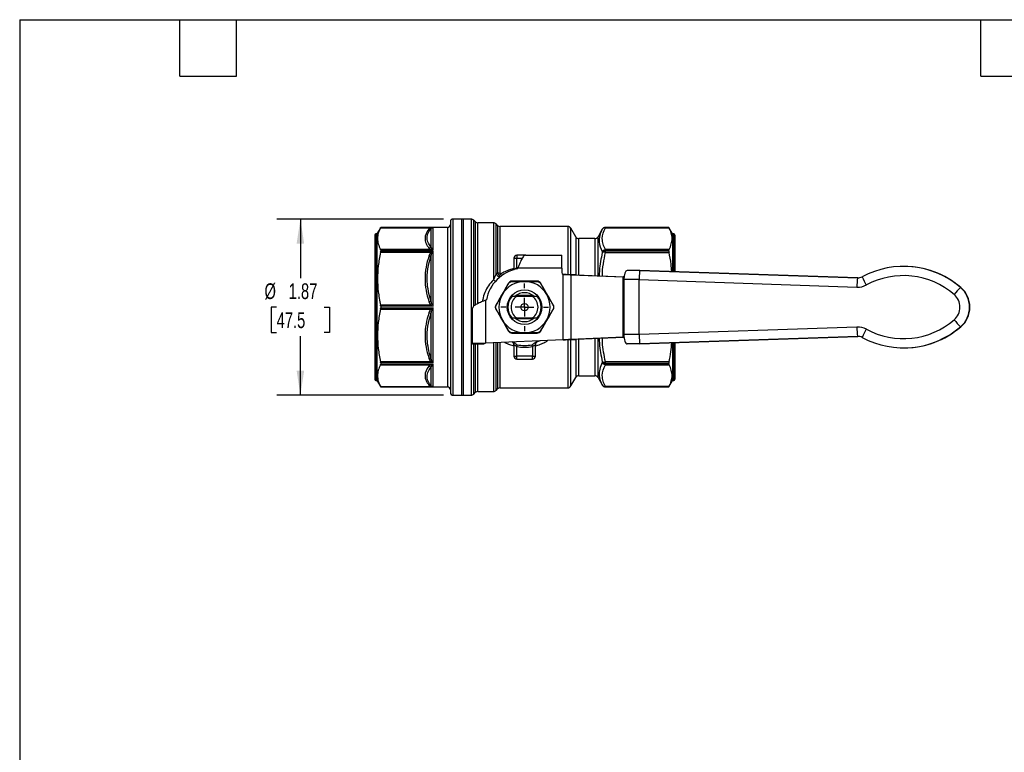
# Model space of a CAD drawing. Header units: inches. Extents: x 0.5 to 21.5, y 0.5 to 16.5.
# Tile 6 of 11: x 0.5 to 10.9, y 8.7 to 16.5. Entities that reach past the tile are written whole.
import ezdxf

# ---------------------------------------------------------------- set-up
doc = ezdxf.new("R2010")
doc.units = ezdxf.units.IN
doc.header["$LTSCALE"] = 2
doc.header["$MEASUREMENT"] = 0
doc.linetypes.add('SLD-Center', pattern=[0.75, 0.6, -0.05, 0.05, -0.05])
doc.linetypes.add('SLD-Solid', pattern=[0])
doc.layers.add('CENTER', color=40, linetype='SLD-Center')
doc.layers.add('DIMENSIONS', color=140, linetype='SLD-Solid', lineweight=25)
doc.layers.add('TEXT', color=140, linetype='SLD-Solid', lineweight=25)
doc.styles.add('SLDTEXTSTYLE0', font='TXT', dxfattribs={"width": 0.7})
doc.dimstyles.new('SLDDIMSTYLE1', dxfattribs={"dimtxt": 0.169922, "dimasz": 0.26, "dimexe": 0, "dimexo": 0.0625, "dimgap": 0.04248, "dimtad": 0, "dimtih": 1, "dimtoh": 1, "dimrnd": 1e-09, "dimzin": 12, "dimdsep": 46, "dimtxsty": 'SLDTEXTSTYLE0', "dimsah": 1, "dimcen": 0.09, "dimadec": 0, "dimazin": 3, "dimtfac": 1, "dimtofl": 0, "dimtmove": 0, "dimatfit": 3, "dimfxl": 0, "dimfrac": 2, "dimtolj": 1, "dimtzin": 12, "dimarcsym": 0})

# ---------------------------------------------------------------- blocks, each defined once
blk = doc.blocks.new('_D_7')
at = {"layer": 'DIMENSIONS'}
for p, q in [((4.999, 14.383), (3.229, 14.383)), ((3.479, 14.383), (3.479, 13.757)), ((3.227, 13.448), (3.17, 13.448)), ((3.17, 13.448), (3.17, 13.178)), ((3.732, 13.448), (3.789, 13.448)), ((3.789, 13.448), (3.789, 13.178)), ((3.17, 13.178), (3.227, 13.178)), ((3.789, 13.178), (3.732, 13.178)), ((3.479, 12.513), (3.479, 13.14)), ((4.999, 12.513), (3.229, 12.513))]:
    blk.add_line(p, q, dxfattribs=at)
for points in [[(3.479, 14.383), (3.439, 14.123), (3.519, 14.123)], [(3.479, 12.513), (3.519, 12.773), (3.439, 12.773)]]:
    blk.add_solid(points, dxfattribs=at)
at = {"layer": 'DIMENSIONS', "char_height": 0.1667, "attachment_point": 1, "style": 'SLDTEXTSTYLE0'}
for s, insert in [('%%c', (3.098, 13.701)), ('1.87', (3.355, 13.701)), ('47.5', (3.227, 13.393))]:
    blk.add_mtext(s, dxfattribs=dict(at, insert=insert))
blk = doc.blocks.new('SW_CENTERMARKSYMBOL_1')
at = {"layer": 'CENTER', "color": 0}
for p, q in [((0, 0.2), (0, 0.253)), ((-0.2, 0), (-0.253, 0)), ((0, 0), (-0.1, 0)), ((0, 0), (0, 0.1)), ((0, 0), (0, -0.1)), ((0, 0), (0.1, 0)), ((0.2, 0), (0.253, 0)), ((0, -0.2), (0, -0.253))]:
    blk.add_line(p, q, dxfattribs=at)

msp = doc.modelspace()

# ---------------------------------------------------------------- linework, layer by layer
for p, q in [((5.071, 14.356), (5.071, 12.541)), ((5.207, 14.383), (5.099, 14.383)), ((5.099, 12.513), (5.099, 14.383)), ((5.291, 14.383), (5.189, 14.383)), ((5.189, 14.383), (5.189, 13.448)), ((5.207, 14.383), (5.207, 13.806)), ((5.291, 14.383), (5.291, 12.513)), ((5.335, 14.356), (5.319, 14.372)), ((5.319, 13.457), (5.319, 14.372)), ((5.335, 14.356), (5.335, 13.47)), ((5.527, 14.344), (5.363, 14.344)), ((5.363, 13.486), (5.363, 14.344)), ((5.527, 14.344), (5.527, 13.738)), ((5.571, 14.316), (5.555, 14.333)), ((5.555, 13.801), (5.555, 14.333)), ((5.571, 14.316), (5.571, 13.811)), ((4.268, 14.214), (4.268, 12.683)), ((4.292, 14.226), (4.28, 14.226)), ((4.28, 14.226), (4.28, 12.671)), ((4.331, 14.295), (4.292, 14.226)), ((4.292, 14.226), (4.292, 12.671)), ((4.33, 14.292), (4.865, 14.292)), ((5.04, 14.295), (4.331, 14.295)), ((4.331, 14.295), (4.887, 14.295)), ((4.331, 14.295), (4.331, 14.295)), ((4.865, 14.283), (4.865, 14.088)), ((4.887, 14.053), (4.887, 14.295)), ((5.04, 14.295), (5.04, 12.602)), ((6.316, 14.305), (5.599, 14.305)), ((5.599, 13.807), (5.599, 14.305)), ((6.316, 14.305), (6.316, 13.794)), ((6.401, 14.196), (6.35, 14.285)), ((6.35, 13.793), (6.35, 14.285)), ((6.683, 14.275), (6.638, 14.196)), ((6.683, 14.275), (6.683, 14.275)), ((7.39, 14.295), (6.717, 14.295)), ((6.717, 14.292), (6.717, 14.295)), ((7.39, 14.295), (6.717, 14.295)), ((6.717, 14.295), (6.717, 14.295)), ((6.717, 14.292), (7.391, 14.292)), ((7.429, 14.226), (7.39, 14.295)), ((7.39, 14.295), (7.39, 14.295)), ((7.441, 14.226), (7.429, 14.226)), ((7.429, 14.226), (7.429, 13.826)), ((7.441, 14.226), (7.441, 13.826)), ((7.453, 14.214), (7.453, 13.826)), ((6.401, 14.196), (6.401, 13.792)), ((6.603, 14.177), (6.435, 14.177)), ((6.435, 13.79), (6.435, 14.177)), ((6.603, 14.177), (6.603, 13.783)), ((6.638, 13.782), (6.638, 14.196)), ((4.865, 14.059), (4.33, 14.059)), ((4.33, 14.031), (4.865, 14.031)), ((4.331, 14.053), (4.331, 14.041)), ((4.887, 14.053), (4.331, 14.053)), ((4.331, 14.041), (4.887, 14.041)), ((4.887, 13.457), (4.887, 14.041)), ((6.683, 14.038), (6.683, 14.028)), ((6.717, 14.052), (6.717, 14.06)), ((7.391, 14.06), (6.717, 14.06)), ((6.717, 14.042), (6.717, 14.052)), ((6.717, 14.052), (7.39, 14.052)), ((6.717, 14.03), (6.717, 14.042)), ((7.39, 14.042), (6.717, 14.042)), ((6.717, 14.03), (7.391, 14.03)), ((7.39, 14.042), (7.39, 14.052)), ((4.865, 13.989), (4.865, 13.519)), ((5.744, 13.968), (5.744, 13.848)), ((5.744, 13.968), (5.776, 13.968)), ((5.776, 14), (5.776, 13.968)), ((5.871, 14), (5.776, 14)), ((5.776, 13.865), (5.776, 13.968)), ((5.776, 13.968), (5.834, 13.968)), ((5.871, 14), (6.252, 14)), ((6.252, 13.862), (6.252, 14)), ((5.207, 13.806), (5.207, 12.513)), ((5.787, 13.868), (5.776, 13.865)), ((5.78, 13.854), (5.786, 13.862)), ((6.252, 13.862), (5.786, 13.862)), ((6.252, 13.862), (6.252, 13.815)), ((6.269, 13.102), (6.269, 13.795)), ((6.271, 13.795), (6.272, 13.795)), ((7.079, 13.838), (6.948, 13.838)), ((9.392, 13.759), (7.079, 13.838)), ((7.081, 13.838), (7.079, 13.838)), ((7.081, 13.838), (9.394, 13.759)), ((9.884, 13.881), (9.881, 13.881)), ((6.348, 13.791), (6.348, 13.106)), ((6.348, 13.791), (6.905, 13.769)), ((6.407, 13.791), (6.348, 13.791)), ((6.407, 13.791), (6.913, 13.771)), ((6.913, 13.769), (6.905, 13.769)), ((6.905, 13.128), (6.905, 13.769)), ((6.905, 13.769), (6.912, 13.769)), ((7.075, 13.74), (6.911, 13.74)), ((6.911, 13.74), (6.911, 13.157)), ((7.075, 13.157), (7.075, 13.74)), ((7.075, 13.74), (9.385, 13.66)), ((9.394, 13.759), (9.392, 13.759)), ((9.394, 13.759), (9.398, 13.758)), ((10.488, 13.657), (10.485, 13.657)), ((5.445, 13.521), (5.453, 13.527)), ((5.445, 13.521), (5.445, 13.066)), ((5.949, 13.571), (5.767, 13.571)), ((5.944, 13.563), (5.773, 13.563)), ((4.865, 13.468), (4.33, 13.468)), ((4.33, 13.428), (4.865, 13.428)), ((4.887, 13.457), (4.331, 13.457)), ((4.331, 13.457), (4.331, 13.44)), ((4.331, 13.44), (4.887, 13.44)), ((4.865, 13.378), (4.865, 12.908)), ((4.887, 12.856), (4.887, 13.44)), ((5.189, 13.448), (5.189, 12.513)), ((5.307, 13.061), (5.307, 13.436)), ((5.767, 13.326), (5.949, 13.326)), ((5.773, 13.334), (5.944, 13.334)), ((9.385, 13.237), (7.075, 13.157)), ((10.488, 13.24), (10.485, 13.24)), ((6.269, 13.102), (5.445, 13.066)), ((5.527, 13.069), (5.527, 12.553)), ((5.555, 12.564), (5.555, 13.071)), ((5.571, 13.071), (5.571, 12.581)), ((5.599, 12.592), (5.599, 13.072)), ((5.735, 13.075), (5.725, 13.078)), ((6.271, 13.102), (6.272, 13.102)), ((6.316, 13.103), (6.316, 12.592)), ((6.905, 13.128), (6.348, 13.106)), ((6.348, 13.106), (6.407, 13.106)), ((6.35, 12.612), (6.35, 13.103)), ((6.401, 13.105), (6.401, 12.7)), ((6.913, 13.126), (6.407, 13.106)), ((6.435, 12.72), (6.435, 13.107)), ((6.603, 13.113), (6.603, 12.72)), ((6.638, 12.7), (6.638, 13.115)), ((6.905, 13.128), (6.913, 13.128)), ((6.912, 13.128), (6.905, 13.128)), ((7.075, 13.157), (6.911, 13.157)), ((7.079, 13.058), (9.392, 13.138)), ((9.394, 13.138), (7.081, 13.058)), ((7.429, 13.07), (7.429, 12.671)), ((7.441, 13.071), (7.441, 12.671)), ((7.453, 13.071), (7.453, 12.683)), ((9.392, 13.138), (9.394, 13.138)), ((9.398, 13.138), (9.394, 13.138)), ((5.425, 13.061), (5.307, 13.061)), ((5.307, 13.061), (5.307, 13.055)), ((5.425, 13.055), (5.307, 13.055)), ((5.319, 12.525), (5.319, 13.055)), ((5.335, 13.055), (5.335, 12.541)), ((5.363, 12.553), (5.363, 13.055)), ((5.425, 13.061), (5.425, 13.055)), ((5.744, 13.049), (5.744, 12.929)), ((5.776, 12.929), (5.776, 13.031)), ((5.941, 13.031), (5.941, 12.929)), ((5.973, 12.929), (5.973, 13.049)), ((7.079, 13.058), (6.948, 13.058)), ((7.081, 13.058), (7.079, 13.058)), ((9.881, 13.015), (9.884, 13.015)), ((4.865, 12.866), (4.33, 12.866)), ((4.331, 12.856), (4.331, 12.844)), ((4.887, 12.856), (4.331, 12.856)), ((5.744, 12.929), (5.776, 12.929)), ((5.941, 12.929), (5.776, 12.929)), ((5.776, 12.897), (5.776, 12.929)), ((5.776, 12.897), (5.941, 12.897)), ((5.941, 12.929), (5.973, 12.929)), ((5.941, 12.897), (5.941, 12.929)), ((6.683, 12.868), (6.683, 12.859)), ((7.391, 12.867), (6.717, 12.867)), ((6.717, 12.855), (6.717, 12.867)), ((6.717, 12.855), (7.39, 12.855)), ((6.717, 12.845), (6.717, 12.855)), ((7.39, 12.845), (7.39, 12.855)), ((4.33, 12.837), (4.865, 12.837)), ((4.331, 12.844), (4.887, 12.844)), ((4.865, 12.809), (4.865, 12.614)), ((4.887, 12.602), (4.887, 12.844)), ((6.717, 12.837), (6.717, 12.845)), ((7.39, 12.845), (6.717, 12.845)), ((6.717, 12.837), (7.391, 12.837)), ((4.28, 12.671), (4.292, 12.671)), ((4.292, 12.671), (4.331, 12.602)), ((6.35, 12.612), (6.401, 12.7)), ((6.435, 12.72), (6.603, 12.72)), ((6.638, 12.7), (6.683, 12.622)), ((7.39, 12.602), (7.429, 12.671)), ((7.429, 12.671), (7.441, 12.671)), ((4.865, 12.604), (4.33, 12.604)), ((4.331, 12.602), (5.04, 12.602)), ((4.331, 12.602), (4.331, 12.602)), ((4.887, 12.602), (4.331, 12.602)), ((5.319, 12.525), (5.335, 12.541)), ((5.363, 12.553), (5.527, 12.553)), ((5.555, 12.564), (5.571, 12.581)), ((5.599, 12.592), (6.316, 12.592)), ((6.683, 12.622), (6.683, 12.622)), ((7.391, 12.605), (6.717, 12.605)), ((6.717, 12.602), (6.717, 12.605)), ((6.717, 12.602), (7.39, 12.602)), ((6.717, 12.602), (7.39, 12.602)), ((6.717, 12.602), (6.717, 12.602)), ((7.39, 12.602), (7.39, 12.602)), ((5.099, 12.513), (5.207, 12.513)), ((5.189, 12.513), (5.291, 12.513))]:
    msp.add_line(p, q)
at = {"flags": 128}
msp.add_lwpolyline([(6.024, 13.091), (6.024, 13.091), (5.982, 13.075)], dxfattribs=at)
for radius in [0.183, 0.0394, 0.00511]:
    msp.add_circle((5.858, 13.448), radius)
for centre, radius, start, end in [((5.04, 14.326), 0.0315, 270, 0), ((5.099, 14.356), 0.0276, 90, 180), ((5.291, 14.344), 0.0394, 45, 90), ((5.363, 14.383), 0.0394, 225, 270), ((5.527, 14.305), 0.0394, 45, 90), ((5.599, 14.344), 0.0394, 225, 270), ((4.28, 14.214), 0.0118, 90, 180), ((6.316, 14.265), 0.0394, 30, 90), ((6.717, 14.255), 0.0394, 90, 150), ((6.717, 14.255), 0.0394, 89.9997, 149.9988), ((7.441, 14.214), 0.0118, 0, 90), ((6.435, 14.216), 0.0394, 210, 270), ((6.603, 14.216), 0.0394, 270, 330), ((6.715, 14.008), 0.044, 87.621, 137.1048), ((6.715, 13.998), 0.0444, 87.564, 136.5377), ((5.776, 13.968), 0.0315, 90, 180), ((5.858, 13.448), 0.413, 100.9806, 169.0194), ((6.272, 13.815), 0.0197, 180, 262.7877), ((9.881, 12.957), 0.924, 49.2284, 118.3919), ((9.884, 12.957), 0.924, 49.2303, 89.9978), ((5.858, 13.448), 0.272, 90, 150), ((5.858, 13.448), 0.272, 30, 90), ((10.097, 13.66), 0.712, 172.0561, 180.0016), ((9.395, 13.857), 0.0983, 268.0225, 298.3928), ((10.138, 14.064), 0.756, 202.8996, 210.2473), ((9.878, 12.957), 0.826, 49.2287, 118.3917), ((5.858, 13.448), 0.153, 48.784, 131.0207), ((9.392, 13.857), 0.197, 268.0225, 298.3928), ((11.2, 12.941), 1.012, 134.9357, 140.6376), ((10.305, 13.448), 0.276, 310.7739, 49.2261), ((10.308, 13.448), 0.276, 310.7739, 49.2261), ((5.858, 13.448), 0.272, 150, 210), ((5.858, 13.448), 0.177, 139.7251, 220.2749), ((5.858, 13.448), 0.143, 126.7637, 233.2363), ((5.858, 13.448), 0.143, 306.7637, 53.2363), ((5.858, 13.448), 0.177, 319.7251, 40.2749), ((5.858, 13.448), 0.272, 330, 30), ((10.301, 13.448), 0.177, 310.7732, 49.2268), ((5.858, 13.448), 0.272, 210, 270), ((5.858, 13.448), 0.153, 229.4584, 310.4602), ((5.858, 13.448), 0.272, 270, 330), ((9.878, 13.94), 0.826, 241.608, 310.7716), ((11.2, 13.956), 1.012, 219.3624, 225.0643), ((9.392, 13.04), 0.197, 61.6072, 91.9775), ((10.097, 13.237), 0.712, 179.9984, 187.9439), ((9.881, 13.94), 0.924, 241.6081, 310.7716), ((10.138, 12.833), 0.756, 149.7527, 157.1004), ((9.884, 13.94), 0.924, 270.0022, 310.7697), ((9.395, 13.04), 0.0983, 61.6072, 91.9775), ((5.858, 13.448), 0.425, 258.7877, 281.2123), ((5.858, 13.448), 0.407, 258.7877, 281.2123), ((5.776, 12.929), 0.0315, 180, 270), ((5.941, 12.929), 0.0315, 270, 0), ((6.715, 12.899), 0.0444, 223.4623, 272.436), ((6.715, 12.889), 0.044, 222.8952, 272.379), ((4.28, 12.683), 0.0118, 180, 270), ((6.435, 12.681), 0.0394, 90, 150), ((6.603, 12.681), 0.0394, 30, 90), ((7.441, 12.683), 0.0118, 270, 0), ((5.04, 12.57), 0.0315, 0, 90), ((5.099, 12.541), 0.0276, 180, 270), ((5.363, 12.513), 0.0394, 90, 135), ((5.527, 12.592), 0.0394, 270, 315), ((5.599, 12.553), 0.0394, 90, 135), ((6.316, 12.631), 0.0394, 270, 330), ((6.717, 12.641), 0.0394, 210, 270), ((6.717, 12.641), 0.0394, 210.0012, 270.0003), ((5.291, 12.553), 0.0394, 270, 315)]:
    msp.add_arc(centre, radius, start, end)
for centre, ratio, start_param, end_param in [((6.948, 13.74), 0.377152, 0, 1.570796), ((7.079, 13.74), 0.034879, 0, 1.570796), ((6.948, 13.157), 0.377152, 1.570796, 3.141593), ((7.079, 13.157), 0.034879, 1.570796, 3.141593)]:
    msp.add_ellipse(centre, major_axis=(0, 0.0985), ratio=ratio, start_param=start_param, end_param=end_param)
for points, knots in [([(4.33, 14.292), (4.319, 14.272), (4.311, 14.252), (4.3, 14.213), (4.297, 14.195), (4.297, 14.157), (4.3, 14.138), (4.311, 14.1), (4.319, 14.08), (4.33, 14.059)], [0, 0, 0, 0, 0.25, 0.25, 0.5, 0.5, 0.75, 0.75, 1, 1, 1, 1]), ([(4.843, 14.276), (4.817, 14.244), (4.802, 14.21), (4.802, 14.159), (4.806, 14.142), (4.82, 14.109), (4.83, 14.092), (4.843, 14.076)], [0, 0, 0, 0, 0.5, 0.5, 0.75, 0.75, 1, 1, 1, 1]), ([(4.865, 14.088), (4.843, 14.115), (4.809, 14.179), (4.836, 14.246), (4.865, 14.283)], [0, 0, 0, 0, 0.575193, 1.342116, 1.342116, 1.342116, 1.342116]), ([(4.887, 14.295), (4.887, 14.295), (4.887, 14.295), (4.879, 14.295), (4.872, 14.294), (4.865, 14.292)], [-0.08395482, -0.08395482, -0.08395482, -0.08395482, -0.08246334, -0.08246334, 0, 0, 0, 0]), ([(4.876, 14.292), (4.88, 14.294), (4.883, 14.295), (4.887, 14.295), (4.887, 14.295), (4.887, 14.295)], [-0.08395482, -0.08395482, -0.08395482, -0.08395482, -0.00149148, -0.00149148, 0, 0, 0, 0]), ([(6.683, 14.275), (6.658, 14.232), (6.636, 14.153), (6.665, 14.071), (6.683, 14.038)], [0, 0, 0, 0, 0.88516, 1.54903, 1.54903, 1.54903, 1.54903]), ([(6.717, 14.06), (6.706, 14.079), (6.698, 14.098), (6.686, 14.137), (6.683, 14.156), (6.683, 14.215), (6.696, 14.254), (6.717, 14.292)], [0, 0, 0, 0, 0.25, 0.25, 0.5, 0.5, 1, 1, 1, 1]), ([(7.391, 14.06), (7.402, 14.081), (7.41, 14.1), (7.421, 14.139), (7.424, 14.157), (7.424, 14.195), (7.421, 14.213), (7.41, 14.251), (7.402, 14.271), (7.391, 14.292)], [0, 0, 0, 0, 0.25, 0.25, 0.5, 0.5, 0.75, 0.75, 1, 1, 1, 1]), ([(4.33, 14.031), (4.319, 13.981), (4.311, 13.933), (4.3, 13.84), (4.297, 13.795), (4.297, 13.704), (4.3, 13.659), (4.311, 13.566), (4.319, 13.519), (4.33, 13.468)], [0, 0, 0, 0, 0.25, 0.25, 0.5, 0.5, 0.75, 0.75, 1, 1, 1, 1]), ([(4.865, 14.059), (4.872, 14.058), (4.879, 14.056), (4.887, 14.053), (4.887, 14.053), (4.887, 14.053)], [-0.00149148, -0.00149148, -0.00149148, -0.00149148, 0.08097186, 0.08097186, 0.08246334, 0.08246334, 0.08246334, 0.08246334]), ([(4.887, 14.041), (4.887, 14.041), (4.887, 14.041), (4.879, 14.038), (4.872, 14.035), (4.865, 14.031)], [-0.08395478, -0.08395478, -0.08395478, -0.08395478, -0.08246738, -0.08246738, 0, 0, 0, 0]), ([(4.887, 14.053), (4.887, 14.053), (4.887, 14.053), (4.883, 14.058), (4.88, 14.063), (4.876, 14.067)], [-0.00149148, -0.00149148, -0.00149148, -0.00149148, 0, 0, 0.08246334, 0.08246334, 0.08246334, 0.08246334]), ([(4.876, 14.023), (4.88, 14.029), (4.883, 14.035), (4.887, 14.041), (4.887, 14.041), (4.887, 14.041)], [-0.08395478, -0.08395478, -0.08395478, -0.08395478, -0.0014874, -0.0014874, 0, 0, 0, 0]), ([(6.683, 14.028), (6.676, 13.996), (6.663, 13.933), (6.652, 13.851), (6.651, 13.8), (6.65, 13.781)], [0, 0, 0, 0, 0.393608, 0.774694, 1, 1, 1, 1]), ([(6.684, 13.78), (6.684, 13.781), (6.683, 13.824), (6.693, 13.908), (6.709, 13.989), (6.717, 14.03)], [0, 0, 0, 0, 0.0146166, 0.5074296, 1, 1, 1, 1]), ([(7.42, 13.827), (7.418, 13.852), (7.414, 13.92), (7.4, 13.988), (7.391, 14.03)], [0, 0, 0, 0, 0.372033, 1, 1, 1, 1]), ([(4.843, 13.991), (4.817, 13.913), (4.802, 13.831), (4.802, 13.709), (4.806, 13.668), (4.82, 13.587), (4.83, 13.547), (4.843, 13.509)], [0, 0, 0, 0, 0.5, 0.5, 0.75, 0.75, 1, 1, 1, 1]), ([(4.865, 13.519), (4.843, 13.584), (4.809, 13.741), (4.836, 13.901), (4.865, 13.989)], [0, 0, 0, 0, 0.575186, 1.3421, 1.3421, 1.3421, 1.3421]), ([(5.871, 14), (5.867, 14), (5.864, 13.999), (5.852, 13.993), (5.845, 13.985), (5.829, 13.962), (5.822, 13.947), (5.809, 13.92), (5.805, 13.909), (5.795, 13.886), (5.79, 13.874), (5.786, 13.862)], [0, 0, 0, 0, 0.0789561, 0.0789561, 0.2372305, 0.2372305, 0.3954967, 0.3954967, 0.494179, 0.494179, 0.5928616, 0.5928616, 0.5928616, 0.5928616]), ([(5.555, 13.801), (5.557, 13.798), (5.562, 13.79), (5.57, 13.78), (5.58, 13.773), (5.589, 13.768), (5.594, 13.766), (5.595, 13.766)], [0, 0, 0, 0, 0.225839, 0.451655, 0.677611, 0.903651, 1, 1, 1, 1]), ([(5.744, 13.858), (5.729, 13.854), (5.696, 13.845), (5.649, 13.825), (5.618, 13.807), (5.603, 13.798)], [0, 0, 0, 0, 0.301116, 0.649303, 1, 1, 1, 1]), ([(5.619, 13.782), (5.618, 13.784), (5.612, 13.787), (5.607, 13.794), (5.603, 13.798)], [0, 0, 0, 0, 0.318468, 1, 1, 1, 1]), ([(5.744, 13.848), (5.744, 13.848), (5.744, 13.848), (5.745, 13.848), (5.746, 13.849), (5.747, 13.85), (5.749, 13.851), (5.751, 13.852), (5.754, 13.854), (5.758, 13.857), (5.763, 13.86), (5.77, 13.863), (5.774, 13.865), (5.776, 13.865)], [0, 0, 0, 0, 0.057843, 0.119076, 0.18402, 0.252946, 0.32608, 0.40361, 0.485695, 0.58314, 0.744014, 0.889714, 1, 1, 1, 1]), ([(5.776, 13.865), (5.776, 13.862), (5.777, 13.858), (5.778, 13.855), (5.778, 13.854)], [0, 0, 0, 0, 0.795735, 1, 1, 1, 1]), ([(6.271, 13.795), (6.271, 13.795), (6.27, 13.795), (6.27, 13.795), (6.27, 13.795), (6.269, 13.795)], [0, 0, 0, 0, 0.001719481, 0.001719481, 0.003444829, 0.003444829, 0.003444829, 0.003444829]), ([(6.269, 13.795), (6.27, 13.795), (6.27, 13.795), (6.271, 13.795), (6.271, 13.795), (6.272, 13.795)], [0, 0, 0, 0, 0.003036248, 0.003036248, 0.006077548, 0.006077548, 0.006077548, 0.006077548]), ([(6.348, 13.791), (6.336, 13.792), (6.324, 13.792), (6.298, 13.794), (6.284, 13.794), (6.271, 13.795)], [0, 0, 0, 0, 0.1032592, 0.1032592, 0.2065183, 0.2065183, 0.2065183, 0.2065183]), ([(6.272, 13.795), (6.295, 13.794), (6.319, 13.794), (6.365, 13.792), (6.387, 13.792), (6.407, 13.791)], [0, 0, 0, 0, 0.1805755, 0.1805755, 0.361151, 0.361151, 0.361151, 0.361151]), ([(5.527, 13.738), (5.509, 13.718), (5.473, 13.678), (5.436, 13.606), (5.416, 13.548), (5.412, 13.514), (5.411, 13.508)], [0, 0, 0, 0, 0.311333, 0.616898, 0.922602, 1, 1, 1, 1]), ([(5.527, 13.738), (5.532, 13.734), (5.541, 13.727), (5.548, 13.723), (5.551, 13.721)], [0, 0, 0, 0, 0.582435, 1, 1, 1, 1]), ([(5.687, 13.702), (5.665, 13.664), (5.642, 13.625), (5.597, 13.547), (5.575, 13.508), (5.553, 13.47)], [0, 0, 0, 0, 0.5, 0.5, 1, 1, 1, 1]), ([(5.587, 13.787), (5.591, 13.783), (5.598, 13.778), (5.605, 13.775), (5.608, 13.774)], [0, 0, 0, 0, 0.671371, 1, 1, 1, 1]), ([(5.687, 13.702), (5.687, 13.703), (5.688, 13.703), (5.69, 13.702), (5.692, 13.702)], [0, 0, 0, 0, 0.428571, 1, 1, 1, 1]), ([(5.724, 13.724), (5.724, 13.724), (5.723, 13.723), (5.723, 13.721), (5.723, 13.72)], [0, 0, 0, 0, 0.428571, 1, 1, 1, 1]), ([(5.723, 13.72), (5.761, 13.72), (5.806, 13.72), (5.852, 13.72), (5.858, 13.72)], [0, 0, 0, 0, 0.2952697, 0.3444161, 0.3444161, 0.3444161, 0.3444161]), ([(5.993, 13.724), (5.949, 13.724), (5.904, 13.724), (5.813, 13.724), (5.768, 13.724), (5.724, 13.724)], [0, 0, 0, 0, 0.5, 0.5, 1, 1, 1, 1]), ([(5.994, 13.72), (5.994, 13.721), (5.994, 13.723), (5.993, 13.724), (5.993, 13.724)], [0, 0, 0, 0, 0.571429, 1, 1, 1, 1]), ([(6.025, 13.702), (6.027, 13.702), (6.029, 13.703), (6.03, 13.703), (6.03, 13.702)], [0, 0, 0, 0, 0.571429, 1, 1, 1, 1]), ([(6.164, 13.47), (6.142, 13.508), (6.12, 13.547), (6.075, 13.625), (6.052, 13.664), (6.03, 13.702)], [0, 0, 0, 0, 0.5, 0.5, 1, 1, 1, 1]), ([(5.445, 13.521), (5.435, 13.518), (5.426, 13.514), (5.398, 13.502), (5.38, 13.495), (5.348, 13.479), (5.335, 13.472), (5.32, 13.459), (5.315, 13.455), (5.309, 13.445), (5.307, 13.44), (5.307, 13.436)], [0, 0, 0, 0, 0.0789561, 0.0789561, 0.2372305, 0.2372305, 0.3954967, 0.3954967, 0.494179, 0.494179, 0.5928616, 0.5928616, 0.5928616, 0.5928616]), ([(5.556, 13.466), (5.574, 13.499), (5.597, 13.539), (5.62, 13.579), (5.623, 13.584)], [0, 0, 0, 0, 0.2952697, 0.3445528, 0.3445528, 0.3445528, 0.3445528]), ([(6.094, 13.584), (6.097, 13.579), (6.12, 13.539), (6.143, 13.499), (6.161, 13.466)], [0.3443637, 0.3443637, 0.3443637, 0.3443637, 0.3936888, 0.6889555, 0.6889555, 0.6889555, 0.6889555]), ([(4.33, 13.428), (4.319, 13.378), (4.311, 13.331), (4.3, 13.238), (4.297, 13.192), (4.297, 13.102), (4.3, 13.057), (4.311, 12.964), (4.319, 12.916), (4.33, 12.866)], [0, 0, 0, 0, 0.25, 0.25, 0.5, 0.5, 0.75, 0.75, 1, 1, 1, 1]), ([(4.843, 13.388), (4.817, 13.31), (4.802, 13.229), (4.802, 13.106), (4.806, 13.065), (4.82, 12.985), (4.83, 12.945), (4.843, 12.906)], [0, 0, 0, 0, 0.5, 0.5, 0.75, 0.75, 1, 1, 1, 1]), ([(4.865, 12.908), (4.843, 12.974), (4.809, 13.132), (4.836, 13.291), (4.865, 13.378)], [0, 0, 0, 0, 0.575193, 1.342116, 1.342116, 1.342116, 1.342116]), ([(4.865, 13.468), (4.872, 13.465), (4.879, 13.461), (4.887, 13.457), (4.887, 13.457), (4.887, 13.457)], [-0.0014874, -0.0014874, -0.0014874, -0.0014874, 0.08097998, 0.08097998, 0.08246738, 0.08246738, 0.08246738, 0.08246738]), ([(4.887, 13.44), (4.887, 13.44), (4.887, 13.44), (4.879, 13.436), (4.872, 13.432), (4.865, 13.428)], [-0.08395482, -0.08395482, -0.08395482, -0.08395482, -0.08246334, -0.08246334, 0, 0, 0, 0]), ([(4.887, 13.457), (4.887, 13.457), (4.887, 13.457), (4.883, 13.465), (4.88, 13.472), (4.876, 13.479)], [-0.0014874, -0.0014874, -0.0014874, -0.0014874, 0, 0, 0.08246738, 0.08246738, 0.08246738, 0.08246738]), ([(4.876, 13.417), (4.88, 13.425), (4.883, 13.432), (4.887, 13.44), (4.887, 13.44), (4.887, 13.44)], [-0.08395482, -0.08395482, -0.08395482, -0.08395482, -0.00149148, -0.00149148, 0, 0, 0, 0]), ([(5.553, 13.47), (5.553, 13.47), (5.553, 13.469), (5.554, 13.467), (5.556, 13.466)], [0, 0, 0, 0, 0.428571, 1, 1, 1, 1]), ([(5.553, 13.427), (5.553, 13.427), (5.553, 13.428), (5.554, 13.43), (5.556, 13.43)], [0, 0, 0, 0, 0.428571, 1, 1, 1, 1]), ([(5.553, 13.427), (5.575, 13.389), (5.597, 13.35), (5.642, 13.271), (5.665, 13.232), (5.687, 13.194)], [0, 0, 0, 0, 0.5, 0.5, 1, 1, 1, 1]), ([(6.03, 13.194), (6.052, 13.232), (6.075, 13.271), (6.12, 13.35), (6.142, 13.389), (6.164, 13.427)], [0, 0, 0, 0, 0.5, 0.5, 1, 1, 1, 1]), ([(6.161, 13.43), (6.143, 13.398), (6.12, 13.358), (6.097, 13.318), (6.094, 13.313)], [0, 0, 0, 0, 0.2952697, 0.3444161, 0.3444161, 0.3444161, 0.3444161]), ([(6.161, 13.466), (6.163, 13.467), (6.164, 13.469), (6.164, 13.47), (6.164, 13.47)], [0, 0, 0, 0, 0.571429, 1, 1, 1, 1]), ([(6.161, 13.43), (6.163, 13.43), (6.164, 13.428), (6.164, 13.427), (6.164, 13.427)], [0, 0, 0, 0, 0.571429, 1, 1, 1, 1]), ([(5.692, 13.195), (5.672, 13.228), (5.649, 13.267), (5.626, 13.307), (5.623, 13.313)], [0, 0, 0, 0, 0.2952665, 0.3445919, 0.3445919, 0.3445919, 0.3445919]), ([(5.687, 13.194), (5.687, 13.194), (5.688, 13.194), (5.69, 13.195), (5.692, 13.195)], [0, 0, 0, 0, 0.428571, 1, 1, 1, 1]), ([(5.858, 13.177), (5.852, 13.177), (5.806, 13.177), (5.761, 13.177), (5.723, 13.177)], [0.3444099, 0.3444099, 0.3444099, 0.3444099, 0.3936929, 0.6889626, 0.6889626, 0.6889626, 0.6889626]), ([(5.724, 13.173), (5.724, 13.173), (5.723, 13.174), (5.723, 13.176), (5.723, 13.177)], [0, 0, 0, 0, 0.428571, 1, 1, 1, 1]), ([(5.724, 13.173), (5.768, 13.173), (5.813, 13.173), (5.904, 13.173), (5.949, 13.173), (5.993, 13.173)], [0, 0, 0, 0, 0.5, 0.5, 1, 1, 1, 1]), ([(5.994, 13.177), (5.994, 13.176), (5.994, 13.174), (5.993, 13.173), (5.993, 13.173)], [0, 0, 0, 0, 0.571429, 1, 1, 1, 1]), ([(6.025, 13.195), (6.027, 13.195), (6.029, 13.194), (6.03, 13.194), (6.03, 13.194)], [0, 0, 0, 0, 0.571429, 1, 1, 1, 1]), ([(5.307, 13.061), (5.307, 13.061), (5.308, 13.061), (5.313, 13.062), (5.32, 13.062), (5.34, 13.063), (5.353, 13.063), (5.379, 13.064), (5.391, 13.064), (5.418, 13.065), (5.431, 13.065), (5.445, 13.066)], [0, 0, 0, 0, 0.0682739, 0.0682739, 0.2050778, 0.2050778, 0.3418748, 0.3418748, 0.4465485, 0.4465485, 0.5512219, 0.5512219, 0.5512219, 0.5512219]), ([(5.646, 13.075), (5.647, 13.074), (5.664, 13.064), (5.697, 13.052), (5.729, 13.043), (5.744, 13.039)], [0, 0, 0, 0, 0.038526, 0.554782, 1, 1, 1, 1]), ([(5.744, 13.049), (5.744, 13.055), (5.742, 13.062), (5.735, 13.072), (5.73, 13.076), (5.724, 13.079)], [0, 0, 0, 0, 0.5, 0.5, 1, 1, 1, 1]), ([(5.779, 13.049), (5.775, 13.05), (5.771, 13.052), (5.764, 13.057), (5.761, 13.06), (5.75, 13.067), (5.743, 13.072), (5.735, 13.075)], [0, 0, 0, 0, 0.25, 0.25, 0.5, 0.5, 1, 1, 1, 1]), ([(5.982, 13.075), (5.974, 13.072), (5.967, 13.067), (5.956, 13.06), (5.953, 13.057), (5.946, 13.052), (5.942, 13.05), (5.938, 13.049)], [0, 0, 0, 0, 0.5, 0.5, 0.75, 0.75, 1, 1, 1, 1]), ([(5.973, 13.039), (5.973, 13.039), (5.991, 13.042), (6.026, 13.054), (6.07, 13.073), (6.096, 13.088), (6.106, 13.095)], [0, 0, 0, 0, 0.003069, 0.379626, 0.747651, 1, 1, 1, 1]), ([(5.993, 13.079), (5.987, 13.076), (5.982, 13.072), (5.975, 13.062), (5.973, 13.055), (5.973, 13.049)], [0, 0, 0, 0, 0.5, 0.5, 1, 1, 1, 1]), ([(6.269, 13.102), (6.27, 13.102), (6.27, 13.102), (6.27, 13.102), (6.271, 13.102), (6.271, 13.102)], [0, 0, 0, 0, 0.001714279, 0.001714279, 0.003428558, 0.003428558, 0.003428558, 0.003428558]), ([(6.272, 13.102), (6.271, 13.102), (6.271, 13.102), (6.27, 13.102), (6.27, 13.102), (6.269, 13.102)], [0, 0, 0, 0, 0.002996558, 0.002996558, 0.005993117, 0.005993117, 0.005993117, 0.005993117]), ([(6.271, 13.102), (6.284, 13.103), (6.298, 13.103), (6.324, 13.104), (6.336, 13.105), (6.348, 13.106)], [0, 0, 0, 0, 0.1032592, 0.1032592, 0.2065183, 0.2065183, 0.2065183, 0.2065183]), ([(6.407, 13.106), (6.387, 13.105), (6.365, 13.104), (6.319, 13.103), (6.295, 13.103), (6.272, 13.102)], [0, 0, 0, 0, 0.1805755, 0.1805755, 0.361151, 0.361151, 0.361151, 0.361151]), ([(6.65, 13.115), (6.651, 13.097), (6.652, 13.047), (6.663, 12.964), (6.676, 12.901), (6.683, 12.868)], [0, 0, 0, 0, 0.223409, 0.605003, 1, 1, 1, 1]), ([(6.717, 12.867), (6.71, 12.902), (6.695, 12.971), (6.685, 13.054), (6.685, 13.103), (6.685, 13.117)], [0, 0, 0, 0, 0.41845, 0.837413, 1, 1, 1, 1]), ([(7.391, 12.867), (7.399, 12.903), (7.413, 12.97), (7.418, 13.038), (7.421, 13.07)], [0, 0, 0, 0, 0.535762, 1, 1, 1, 1]), ([(5.776, 13.031), (5.775, 13.032), (5.772, 13.033), (5.768, 13.035), (5.763, 13.037), (5.758, 13.04), (5.755, 13.042), (5.752, 13.044), (5.749, 13.045), (5.746, 13.047), (5.745, 13.049), (5.744, 13.049), (5.744, 13.049)], [0, 0, 0, 0, 0.069388, 0.154004, 0.253882, 0.413946, 0.50974, 0.514735, 0.655453, 0.782484, 0.896861, 1, 1, 1, 1]), ([(5.973, 13.049), (5.973, 13.049), (5.973, 13.049), (5.972, 13.049), (5.971, 13.048), (5.97, 13.047), (5.968, 13.045), (5.964, 13.043), (5.959, 13.04), (5.954, 13.037), (5.947, 13.034), (5.943, 13.032), (5.941, 13.031)], [0, 0, 0, 0, 0.056923, 0.115367, 0.175598, 0.237862, 0.351978, 0.485804, 0.576614, 0.744215, 0.888172, 1, 1, 1, 1]), ([(4.865, 12.866), (4.872, 12.862), (4.879, 12.859), (4.887, 12.856), (4.887, 12.856), (4.887, 12.856)], [-0.00149148, -0.00149148, -0.00149148, -0.00149148, 0.08097186, 0.08097186, 0.08246334, 0.08246334, 0.08246334, 0.08246334]), ([(4.887, 12.856), (4.887, 12.856), (4.887, 12.856), (4.883, 12.861), (4.88, 12.867), (4.876, 12.874)], [-0.00149148, -0.00149148, -0.00149148, -0.00149148, 0, 0, 0.08246334, 0.08246334, 0.08246334, 0.08246334]), ([(6.683, 12.859), (6.658, 12.814), (6.636, 12.733), (6.665, 12.654), (6.683, 12.622)], [0, 0, 0, 0, 0.88516, 1.54903, 1.54903, 1.54903, 1.54903]), ([(4.33, 12.837), (4.319, 12.817), (4.311, 12.797), (4.3, 12.758), (4.297, 12.74), (4.297, 12.702), (4.3, 12.683), (4.311, 12.645), (4.319, 12.625), (4.33, 12.604)], [0, 0, 0, 0, 0.25, 0.25, 0.5, 0.5, 0.75, 0.75, 1, 1, 1, 1]), ([(4.843, 12.821), (4.817, 12.789), (4.802, 12.755), (4.802, 12.704), (4.806, 12.687), (4.82, 12.654), (4.83, 12.637), (4.843, 12.621)], [0, 0, 0, 0, 0.5, 0.5, 0.75, 0.75, 1, 1, 1, 1]), ([(4.865, 12.614), (4.843, 12.642), (4.809, 12.708), (4.836, 12.773), (4.865, 12.809)], [0, 0, 0, 0, 0.575186, 1.3421, 1.3421, 1.3421, 1.3421]), ([(4.887, 12.844), (4.887, 12.844), (4.887, 12.844), (4.879, 12.841), (4.872, 12.839), (4.865, 12.837)], [-0.08395478, -0.08395478, -0.08395478, -0.08395478, -0.08246738, -0.08246738, 0, 0, 0, 0]), ([(4.876, 12.83), (4.88, 12.834), (4.883, 12.839), (4.887, 12.844), (4.887, 12.844), (4.887, 12.844)], [-0.08395478, -0.08395478, -0.08395478, -0.08395478, -0.0014874, -0.0014874, 0, 0, 0, 0]), ([(6.717, 12.605), (6.706, 12.624), (6.698, 12.643), (6.686, 12.682), (6.683, 12.702), (6.683, 12.76), (6.696, 12.799), (6.717, 12.837)], [0, 0, 0, 0, 0.25, 0.25, 0.5, 0.5, 1, 1, 1, 1]), ([(7.391, 12.605), (7.402, 12.626), (7.41, 12.645), (7.421, 12.684), (7.424, 12.702), (7.424, 12.74), (7.421, 12.758), (7.41, 12.797), (7.402, 12.816), (7.391, 12.837)], [0, 0, 0, 0, 0.25, 0.25, 0.5, 0.5, 0.75, 0.75, 1, 1, 1, 1]), ([(4.865, 12.604), (4.872, 12.603), (4.879, 12.602), (4.887, 12.602), (4.887, 12.602), (4.887, 12.602)], [-0.0014874, -0.0014874, -0.0014874, -0.0014874, 0.08097998, 0.08097998, 0.08246738, 0.08246738, 0.08246738, 0.08246738]), ([(4.887, 12.602), (4.887, 12.602), (4.887, 12.602), (4.883, 12.602), (4.88, 12.603), (4.876, 12.605)], [-0.0014874, -0.0014874, -0.0014874, -0.0014874, 0, 0, 0.08246738, 0.08246738, 0.08246738, 0.08246738])]:
    msp.add_open_spline(points, degree=3, knots=knots)
for points in [[(4.33, 14.292), (4.331, 14.294), (4.331, 14.295), (4.331, 14.295)], [(4.865, 14.292), (4.854, 14.288), (4.847, 14.282), (4.843, 14.276)], [(4.843, 14.276), (4.851, 14.275), (4.859, 14.277), (4.865, 14.283)], [(4.865, 14.283), (4.867, 14.286), (4.87, 14.29), (4.876, 14.292)], [(4.876, 14.292), (4.872, 14.291), (4.868, 14.291), (4.865, 14.292)], [(6.717, 14.292), (6.71, 14.292), (6.696, 14.29), (6.686, 14.281), (6.683, 14.275)], [(7.39, 14.295), (7.39, 14.295), (7.39, 14.294), (7.391, 14.292)], [(4.331, 14.053), (4.331, 14.056), (4.331, 14.058), (4.33, 14.059)], [(4.33, 14.031), (4.331, 14.035), (4.331, 14.038), (4.331, 14.041)], [(4.843, 14.076), (4.851, 14.077), (4.859, 14.081), (4.865, 14.088)], [(4.843, 14.076), (4.847, 14.07), (4.854, 14.064), (4.865, 14.059)], [(4.865, 14.031), (4.854, 14.02), (4.847, 14.005), (4.843, 13.991)], [(4.876, 14.067), (4.87, 14.073), (4.867, 14.081), (4.865, 14.088)], [(4.865, 14.059), (4.868, 14.061), (4.872, 14.063), (4.876, 14.067)], [(4.876, 14.023), (4.872, 14.025), (4.868, 14.028), (4.865, 14.031)], [(4.865, 13.989), (4.867, 14.001), (4.87, 14.014), (4.876, 14.023)], [(6.683, 14.038), (6.686, 14.044), (6.696, 14.054), (6.71, 14.059), (6.717, 14.06)], [(6.717, 14.03), (6.71, 14.031), (6.696, 14.032), (6.686, 14.03), (6.683, 14.028)], [(7.391, 14.06), (7.39, 14.058), (7.39, 14.055), (7.39, 14.052)], [(7.39, 14.042), (7.39, 14.039), (7.39, 14.034), (7.391, 14.03)], [(4.843, 13.991), (4.851, 13.989), (4.859, 13.988), (4.865, 13.989)], [(5.555, 13.801), (5.547, 13.784), (5.537, 13.762), (5.527, 13.738)], [(5.571, 13.811), (5.566, 13.808), (5.56, 13.805), (5.555, 13.801)], [(5.571, 13.811), (5.574, 13.803), (5.579, 13.794), (5.587, 13.787)], [(5.599, 13.807), (5.589, 13.807), (5.579, 13.808), (5.571, 13.811)], [(5.603, 13.798), (5.597, 13.793), (5.591, 13.789), (5.587, 13.787)], [(5.603, 13.798), (5.6, 13.8), (5.599, 13.803), (5.599, 13.807)], [(5.623, 13.584), (5.646, 13.624), (5.669, 13.664), (5.692, 13.702)], [(5.724, 13.724), (5.717, 13.724), (5.702, 13.72), (5.691, 13.709), (5.687, 13.702)], [(5.692, 13.702), (5.695, 13.707), (5.704, 13.716), (5.717, 13.72), (5.723, 13.72)], [(5.858, 13.72), (5.904, 13.72), (5.95, 13.72), (5.994, 13.72)], [(6.03, 13.702), (6.026, 13.709), (6.015, 13.72), (6, 13.724), (5.993, 13.724)], [(5.994, 13.72), (6, 13.72), (6.013, 13.716), (6.022, 13.707), (6.025, 13.702)], [(6.025, 13.702), (6.048, 13.664), (6.071, 13.624), (6.094, 13.584)], [(4.843, 13.509), (4.851, 13.511), (4.859, 13.515), (4.865, 13.519)], [(4.843, 13.509), (4.847, 13.494), (4.854, 13.48), (4.865, 13.468)], [(4.876, 13.479), (4.87, 13.49), (4.867, 13.504), (4.865, 13.519)], [(5.773, 13.563), (5.758, 13.563), (5.742, 13.563), (5.724, 13.563)], [(5.993, 13.563), (5.975, 13.563), (5.959, 13.563), (5.944, 13.563)], [(4.331, 13.457), (4.331, 13.461), (4.331, 13.465), (4.33, 13.468)], [(4.33, 13.428), (4.331, 13.432), (4.331, 13.436), (4.331, 13.44)], [(4.865, 13.428), (4.854, 13.417), (4.847, 13.403), (4.843, 13.388)], [(4.843, 13.388), (4.851, 13.386), (4.859, 13.382), (4.865, 13.378)], [(4.865, 13.468), (4.868, 13.472), (4.872, 13.475), (4.876, 13.479)], [(4.876, 13.417), (4.872, 13.421), (4.868, 13.425), (4.865, 13.428)], [(4.865, 13.378), (4.867, 13.392), (4.87, 13.407), (4.876, 13.417)], [(5.553, 13.47), (5.549, 13.464), (5.545, 13.448), (5.549, 13.433), (5.553, 13.427)], [(5.556, 13.43), (5.553, 13.436), (5.549, 13.448), (5.553, 13.461), (5.556, 13.466)], [(5.623, 13.313), (5.6, 13.352), (5.578, 13.392), (5.556, 13.43)], [(6.161, 13.466), (6.164, 13.461), (6.168, 13.448), (6.164, 13.436), (6.161, 13.43)], [(6.164, 13.427), (6.168, 13.433), (6.172, 13.448), (6.168, 13.464), (6.164, 13.47)], [(5.724, 13.334), (5.742, 13.334), (5.758, 13.334), (5.773, 13.334)], [(5.944, 13.334), (5.959, 13.334), (5.975, 13.334), (5.993, 13.334)], [(6.094, 13.313), (6.071, 13.273), (6.048, 13.233), (6.025, 13.195)], [(5.687, 13.194), (5.691, 13.188), (5.702, 13.177), (5.717, 13.173), (5.724, 13.173)], [(5.723, 13.177), (5.717, 13.177), (5.704, 13.181), (5.695, 13.19), (5.692, 13.195)], [(5.994, 13.177), (5.95, 13.177), (5.904, 13.177), (5.858, 13.177)], [(5.993, 13.173), (6, 13.173), (6.015, 13.177), (6.026, 13.188), (6.03, 13.194)], [(6.025, 13.195), (6.022, 13.19), (6.013, 13.181), (6, 13.177), (5.994, 13.177)], [(5.779, 13.049), (5.778, 13.044), (5.777, 13.038), (5.776, 13.031)], [(5.941, 13.031), (5.94, 13.038), (5.939, 13.044), (5.938, 13.049)], [(4.331, 12.856), (4.331, 12.859), (4.331, 12.862), (4.33, 12.866)], [(4.843, 12.906), (4.851, 12.908), (4.859, 12.909), (4.865, 12.908)], [(4.843, 12.906), (4.847, 12.891), (4.854, 12.877), (4.865, 12.866)], [(4.876, 12.874), (4.87, 12.883), (4.867, 12.896), (4.865, 12.908)], [(4.865, 12.866), (4.868, 12.869), (4.872, 12.872), (4.876, 12.874)], [(6.683, 12.868), (6.686, 12.867), (6.696, 12.864), (6.71, 12.866), (6.717, 12.867)], [(6.717, 12.837), (6.71, 12.837), (6.696, 12.842), (6.686, 12.853), (6.683, 12.859)], [(7.391, 12.867), (7.39, 12.862), (7.39, 12.858), (7.39, 12.855)], [(4.33, 12.837), (4.331, 12.839), (4.331, 12.841), (4.331, 12.844)], [(4.865, 12.837), (4.854, 12.833), (4.847, 12.827), (4.843, 12.821)], [(4.843, 12.821), (4.851, 12.82), (4.859, 12.815), (4.865, 12.809)], [(4.876, 12.83), (4.872, 12.833), (4.868, 12.836), (4.865, 12.837)], [(4.865, 12.809), (4.867, 12.816), (4.87, 12.824), (4.876, 12.83)], [(7.39, 12.845), (7.39, 12.842), (7.39, 12.839), (7.391, 12.837)], [(4.331, 12.602), (4.331, 12.602), (4.331, 12.603), (4.33, 12.604)], [(4.843, 12.621), (4.851, 12.622), (4.859, 12.619), (4.865, 12.614)], [(4.843, 12.621), (4.847, 12.615), (4.854, 12.609), (4.865, 12.604)], [(4.876, 12.605), (4.87, 12.607), (4.867, 12.611), (4.865, 12.614)], [(4.865, 12.604), (4.868, 12.606), (4.872, 12.606), (4.876, 12.605)], [(6.683, 12.622), (6.686, 12.616), (6.696, 12.607), (6.71, 12.604), (6.717, 12.605)], [(7.391, 12.605), (7.39, 12.603), (7.39, 12.602), (7.39, 12.602)]]:
    msp.add_open_spline(points, degree=3)
at = {"layer": 'TEXT'}
for p, q in [((0.5, 16.5), (21.5, 16.5)), ((0.5, 16.5), (0.5, 0.5)), ((2.2, 15.9), (2.2, 16.5)), ((2.8, 15.9), (2.8, 16.5)), ((10.7, 15.9), (10.7, 16.5)), ((2.2, 15.9), (2.8, 15.9)), ((10.7, 15.9), (11.3, 15.9))]:
    msp.add_line(p, q, dxfattribs=at)

# ---------------------------------------------------------------- block references
at = {"layer": 'CENTER'}
msp.add_blockref('SW_CENTERMARKSYMBOL_1', (5.858, 13.448), dxfattribs=at)

# ---------------------------------------------------------------- dimensions: what is measured, and where the dimension line sits
at = {"layer": 'DIMENSIONS'}
dim = msp.add_linear_dim(base=(3.479, 14.383), p1=(5.099, 12.513), p2=(5.099, 14.383), angle=90, text='%%c<>', dimstyle='SLDDIMSTYLE1', dxfattribs=at)
dim.commit()
dim.dimension.update_dxf_attribs({"geometry": '_D_7', "text_midpoint": (3.479, 13.448), "dimtype": 160})

doc.saveas('drawing.dxf')
